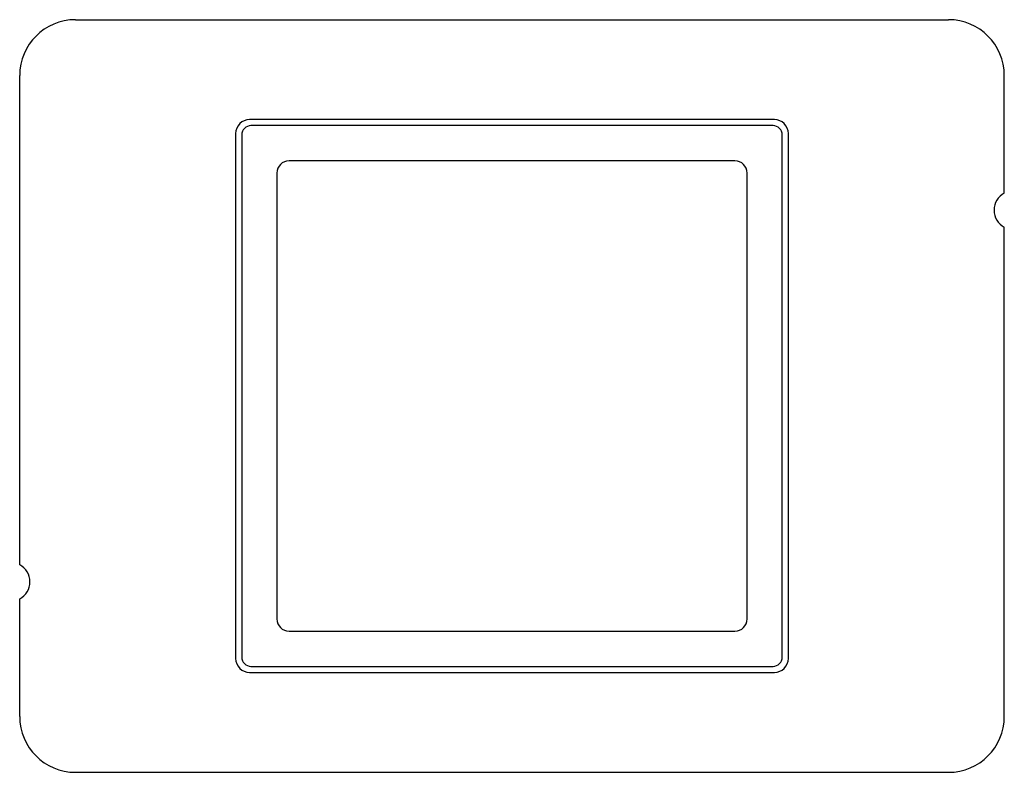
# Model space of a CAD drawing. Header units: millimetres. Extents: x -53 to 53, y -40 to 40.
import ezdxf

# ---------------------------------------------------------------- set-up
doc = ezdxf.new("R2010")
doc.units = ezdxf.units.MM

msp = doc.modelspace()

# ---------------------------------------------------------------- linework, layer by layer
at = {"layer": 'OUTLINE'}
for p, q in [((-47, 40.5), (47, 40.5)), ((-53, -18.153), (-53, 34.5)), ((53, 21.847), (53, 34.5)), ((24, 25.3), (-24, 25.3)), ((-25.3, 24), (-25.3, -24)), ((25.3, -24), (25.3, 24)), ((53, -34.5), (53, 18.153)), ((-53, -34.5), (-53, -21.847)), ((-24, -25.3), (24, -25.3)), ((-47, -40.5), (47, -40.5))]:
    msp.add_line(p, q, dxfattribs=at)
for centre, radius, start, end in [((-47, 34.5), 6, 90, 180), ((47, 34.5), 6, 0, 90), ((-24, 24), 1.3, 90, 180), ((24, 24), 1.3, 0, 90), ((54, 20), 2.1, 118.437, 241.563), ((-54, -20), 2.1, 298.437, 61.563), ((-24, -24), 1.3, 180, 270), ((24, -24), 1.3, 270, 360), ((-47, -34.5), 6, 180, 270), ((47, -34.5), 6, 270, 360)]:
    msp.add_arc(centre, radius, start, end, dxfattribs=at)
at = {"layer": 'POCKET'}
for p, q in [((28.25, 29.75), (-28.25, 29.75)), ((28.1, 29.1), (-28.1, 29.1)), ((-29.75, 28.25), (-29.75, -28.25)), ((-29.1, 28.1), (-29.1, -28.1)), ((29.1, -28.1), (29.1, 28.1)), ((29.75, -28.25), (29.75, 28.25)), ((-28.1, -29.1), (28.1, -29.1)), ((-28.25, -29.75), (28.25, -29.75))]:
    msp.add_line(p, q, dxfattribs=at)
for centre, radius, start, end in [((-28.25, 28.25), 1.5, 90, 180), ((28.25, 28.25), 1.5, 0, 90), ((-28.1, 28.1), 1, 90, 180), ((28.1, 28.1), 1, 0, 90), ((-28.25, -28.25), 1.5, 180, 270), ((-28.1, -28.1), 1, 180, 270), ((28.1, -28.1), 1, 270, 360), ((28.25, -28.25), 1.5, 270, 360)]:
    msp.add_arc(centre, radius, start, end, dxfattribs=at)

doc.saveas('drawing.dxf')
